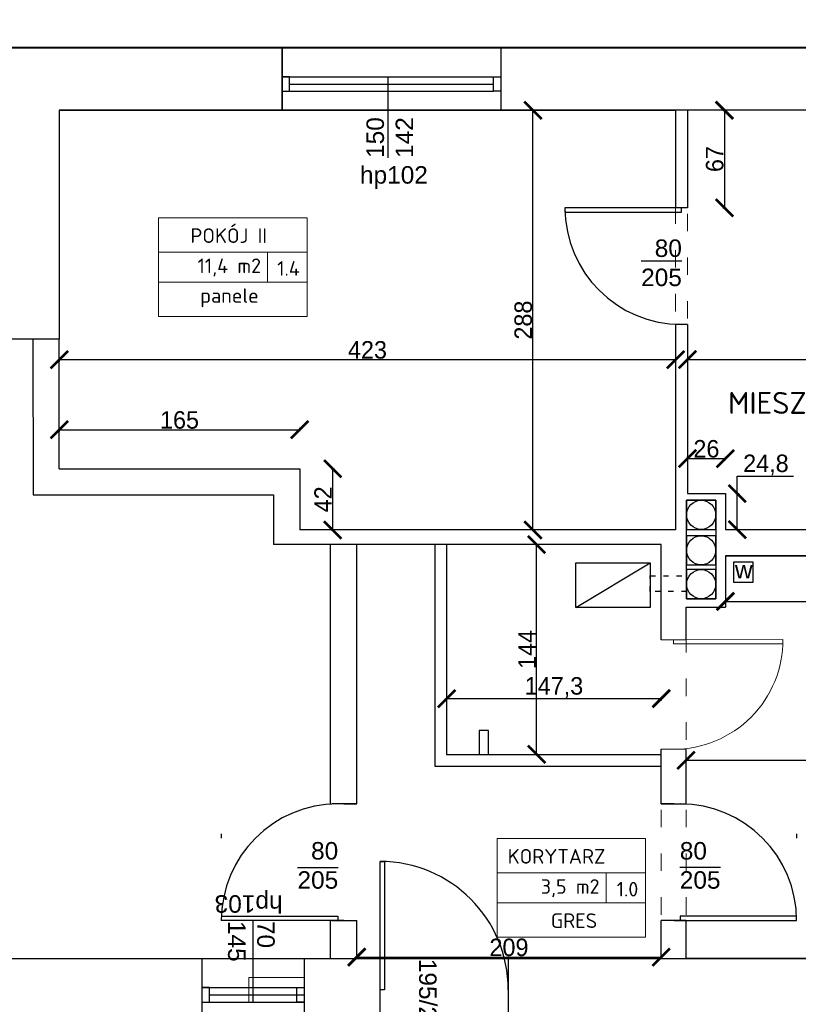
# Model space of a CAD drawing. Header units: inches. Extents: x 2722 to 20832, y 590 to 2922.
# Tile 20 of 25: x 14997 to 15531, y 1586 to 2261. Entities that reach past the tile are written whole.
import ezdxf

# ---------------------------------------------------------------- set-up
doc = ezdxf.new("R2010")
doc.units = ezdxf.units.IN
doc.header["$MEASUREMENT"] = 0
doc.linetypes.add('ACAD_ISO03W100', pattern=[30, 12, -18])
doc.layers.add('Oznaczenia pomieszczeń', color=250, linetype='Continuous', lineweight=9)
doc.styles.add('ISOCPEUR_1', font='isocpeur.ttf', dxfattribs={"height": 10})
doc.dimstyles.new('ISO-25', dxfattribs={"dimtxt": 12, "dimasz": 12, "dimexe": 1.25, "dimexo": 0.625, "dimtad": 1, "dimtoh": 1, "dimdec": 1, "dimtxsty": 'Standard', "dimblk": 'ARCHTICK', "dimcen": 2.5, "dimadec": 0, "dimazin": 0, "dimtfac": 1, "dimtdec": 1, "dimtmove": 0, "dimatfit": 3, "dimldrblk": 'ARCHTICK', "dimfxl": 1, "dimfxlon": 1, "dimarcsym": 0})

# ---------------------------------------------------------------- blocks, each defined once
blk = doc.blocks.new('_ArchTick')
at = {"color": 0, "linetype": 'ByBlock', "const_width": 0.15}
blk.add_lwpolyline([(-0.5, -0.5), (0.5, 0.5)], dxfattribs=at)
blk = doc.blocks.new('*D267')
at = {"color": 0, "lineweight": -2, "transparency": 16777216}
for p, q in [((14980.81, 2491.47), (14980.81, 2493.72)), ((15928.93, 2491.47), (15928.93, 2493.72)), ((14980.81, 2492.47), (15928.93, 2492.47))]:
    blk.add_line(p, q, dxfattribs=at)
at = {"layer": 'Defpoints', "color": 0, "lineweight": 0, "transparency": 16777216}
for p in [(15928.93, 2492.47), (14980.81, 2242.06), (15928.93, 2242.06)]:
    blk.add_point(p, dxfattribs=at)
at = {"color": 0, "lineweight": -2, "transparency": 16777216, "xscale": 12, "yscale": 12, "zscale": 12, "rotation": 180}
blk.add_blockref('_ArchTick', (14980.81, 2492.47), dxfattribs=at)
at = {"color": 0, "lineweight": -2, "transparency": 16777216, "xscale": 12, "yscale": 12, "zscale": 12}
blk.add_blockref('_ArchTick', (15928.93, 2492.47), dxfattribs=at)
at = {"color": 0, "transparency": 16777216, "insert": (15454.87, 2500.09), "char_height": 12, "attachment_point": 5}
blk.add_mtext('948,1', dxfattribs=at)
blk = doc.blocks.new('*D268')
at = {"color": 0, "lineweight": -2, "transparency": 16777216}
for p, q in [((15326.81, 2470.11), (15326.81, 2468.86)), ((15928.93, 2470.11), (15326.81, 2470.11)), ((15928.93, 2469.11), (15928.93, 2471.36))]:
    blk.add_line(p, q, dxfattribs=at)
at = {"layer": 'Defpoints', "color": 0, "lineweight": 0, "transparency": 16777216}
for p in [(15326.81, 2470.11), (15326.81, 2470.11), (15928.93, 2242.06)]:
    blk.add_point(p, dxfattribs=at)
at = {"color": 0, "lineweight": -2, "transparency": 16777216, "xscale": 12, "yscale": 12, "zscale": 12, "rotation": 180}
blk.add_blockref('_ArchTick', (15326.81, 2470.11), dxfattribs=at)
at = {"color": 0, "lineweight": -2, "transparency": 16777216, "xscale": 12, "yscale": 12, "zscale": 12}
blk.add_blockref('_ArchTick', (15928.93, 2470.11), dxfattribs=at)
at = {"color": 0, "transparency": 16777216, "insert": (15627.87, 2477.73), "char_height": 12, "attachment_point": 5}
blk.add_mtext('602,1', dxfattribs=at)
blk = doc.blocks.new('*D269')
at = {"color": 0, "lineweight": -2, "transparency": 16777216}
for p, q in [((15176.81, 2469.11), (15176.81, 2471.36)), ((15326.81, 2470.11), (15176.81, 2470.11)), ((15326.81, 2470.11), (15326.81, 2468.86))]:
    blk.add_line(p, q, dxfattribs=at)
at = {"layer": 'Defpoints', "color": 0, "lineweight": 0, "transparency": 16777216}
for p in [(15176.81, 2470.11), (15326.81, 2470.11), (15176.81, 2242.06)]:
    blk.add_point(p, dxfattribs=at)
at = {"color": 0, "lineweight": -2, "transparency": 16777216, "xscale": 12, "yscale": 12, "zscale": 12, "rotation": 180}
blk.add_blockref('_ArchTick', (15176.81, 2470.11), dxfattribs=at)
at = {"color": 0, "lineweight": -2, "transparency": 16777216, "xscale": 12, "yscale": 12, "zscale": 12}
blk.add_blockref('_ArchTick', (15326.81, 2470.11), dxfattribs=at)
at = {"color": 0, "transparency": 16777216, "insert": (15251.81, 2476.73), "char_height": 12, "attachment_point": 5}
blk.add_mtext('150', dxfattribs=at)
blk = doc.blocks.new('*D270')
at = {"color": 0, "lineweight": -2, "transparency": 16777216}
for p, q in [((14980.81, 2469.11), (14980.81, 2471.36)), ((15176.81, 2470.11), (14980.81, 2470.11)), ((15176.81, 2469.11), (15176.81, 2471.36))]:
    blk.add_line(p, q, dxfattribs=at)
at = {"layer": 'Defpoints', "color": 0, "lineweight": 0, "transparency": 16777216}
for p in [(14980.81, 2470.11), (14980.81, 2428.06), (15176.81, 2242.06)]:
    blk.add_point(p, dxfattribs=at)
at = {"color": 0, "lineweight": -2, "transparency": 16777216, "xscale": 12, "yscale": 12, "zscale": 12, "rotation": 180}
blk.add_blockref('_ArchTick', (14980.81, 2470.11), dxfattribs=at)
at = {"color": 0, "lineweight": -2, "transparency": 16777216, "xscale": 12, "yscale": 12, "zscale": 12}
blk.add_blockref('_ArchTick', (15176.81, 2470.11), dxfattribs=at)
at = {"color": 0, "transparency": 16777216, "insert": (15078.81, 2476.73), "char_height": 12, "attachment_point": 5}
blk.add_mtext('196', dxfattribs=at)
blk = doc.blocks.new('*D338')
at = {"color": 0, "lineweight": -2, "transparency": 16777216}
for p, q in [((15023.81, 2028.94), (15023.81, 2026.69)), ((15023.81, 2027.94), (15446.81, 2027.94)), ((15446.81, 2028.94), (15446.81, 2026.69))]:
    blk.add_line(p, q, dxfattribs=at)
at = {"layer": 'Defpoints', "color": 0, "lineweight": 0, "transparency": 16777216}
for p in [(15023.81, 2165.36), (15446.81, 2165.36), (15446.81, 2027.94)]:
    blk.add_point(p, dxfattribs=at)
at = {"color": 0, "lineweight": -2, "transparency": 16777216, "xscale": 12, "yscale": 12, "zscale": 12, "rotation": 180}
blk.add_blockref('_ArchTick', (15023.81, 2027.94), dxfattribs=at)
at = {"color": 0, "lineweight": -2, "transparency": 16777216, "xscale": 12, "yscale": 12, "zscale": 12}
blk.add_blockref('_ArchTick', (15446.81, 2027.94), dxfattribs=at)
at = {"color": 0, "lineweight": 0, "transparency": 16777216, "insert": (15235.31, 2034.56), "char_height": 12, "attachment_point": 5}
blk.add_mtext('423', dxfattribs=at)
blk = doc.blocks.new('*D339')
at = {"color": 0, "lineweight": -2, "transparency": 16777216}
for p, q in [((15349.89, 2199.06), (15347.64, 2199.06)), ((15348.89, 1911.06), (15348.89, 2199.06)), ((15349.89, 1911.06), (15347.64, 1911.06))]:
    blk.add_line(p, q, dxfattribs=at)
at = {"layer": 'Defpoints', "color": 0, "lineweight": 0, "transparency": 16777216}
for p in [(15348.89, 2199.06), (15382.59, 2199.06), (15382.59, 1911.06)]:
    blk.add_point(p, dxfattribs=at)
at = {"color": 0, "lineweight": -2, "transparency": 16777216, "xscale": 12, "yscale": 12, "zscale": 12}
for p, rotation in [((15348.89, 2199.06), 90), ((15348.89, 1911.06), 270)]:
    blk.add_blockref('_ArchTick', p, dxfattribs=dict(at, rotation=rotation))
at = {"color": 0, "lineweight": 0, "transparency": 16777216, "insert": (15342.26, 2055.06), "char_height": 12, "attachment_point": 5, "rotation": 90}
blk.add_mtext('288', dxfattribs=at)
blk = doc.blocks.new('*D340')
at = {"color": 0, "lineweight": -2, "transparency": 16777216}
for p, q in [((15023.81, 1980.84), (15023.81, 1978.59)), ((15023.81, 1979.84), (15188.81, 1979.84)), ((15188.81, 1978.84), (15188.81, 1981.09))]:
    blk.add_line(p, q, dxfattribs=at)
at = {"layer": 'Defpoints', "color": 0, "lineweight": 0, "transparency": 16777216}
for p in [(15023.81, 1982.43), (15188.81, 1979.84), (15188.81, 1953.06)]:
    blk.add_point(p, dxfattribs=at)
at = {"color": 0, "lineweight": -2, "transparency": 16777216, "xscale": 12, "yscale": 12, "zscale": 12, "rotation": 180}
blk.add_blockref('_ArchTick', (15023.81, 1979.84), dxfattribs=at)
at = {"color": 0, "lineweight": -2, "transparency": 16777216, "xscale": 12, "yscale": 12, "zscale": 12}
blk.add_blockref('_ArchTick', (15188.81, 1979.84), dxfattribs=at)
at = {"color": 0, "lineweight": 0, "transparency": 16777216, "insert": (15106.31, 1986.47), "char_height": 12, "attachment_point": 5}
blk.add_mtext('165', dxfattribs=at)
blk = doc.blocks.new('*D341')
at = {"color": 0, "lineweight": -2, "transparency": 16777216}
for p, q in [((15210.48, 1953.06), (15212.73, 1953.06)), ((15211.48, 1911.06), (15211.48, 1953.06)), ((15210.48, 1911.06), (15212.73, 1911.06))]:
    blk.add_line(p, q, dxfattribs=at)
at = {"layer": 'Defpoints', "color": 0, "lineweight": 0, "transparency": 16777216}
for p in [(15188.81, 1953.06), (15211.48, 1953.06), (15188.81, 1911.06)]:
    blk.add_point(p, dxfattribs=at)
at = {"color": 0, "lineweight": -2, "transparency": 16777216, "xscale": 12, "yscale": 12, "zscale": 12}
for p, rotation in [((15211.48, 1953.06), 90), ((15211.48, 1911.06), 270)]:
    blk.add_blockref('_ArchTick', p, dxfattribs=dict(at, rotation=rotation))
at = {"color": 0, "lineweight": 0, "transparency": 16777216, "insert": (15204.85, 1932.06), "char_height": 12, "attachment_point": 5, "rotation": 90}
blk.add_mtext('42', dxfattribs=at)
blk = doc.blocks.new('*D342')
at = {"color": 0, "lineweight": -2, "transparency": 16777216}
for p, q in [((15479.29, 2199.06), (15481.54, 2199.06)), ((15480.29, 2199.06), (15480.29, 2132.06)), ((15479.29, 2132.06), (15481.54, 2132.06))]:
    blk.add_line(p, q, dxfattribs=at)
at = {"layer": 'Defpoints', "color": 0, "lineweight": 0, "transparency": 16777216}
for p in [(15454.93, 2199.06), (15454.93, 2132.06), (15480.29, 2132.06)]:
    blk.add_point(p, dxfattribs=at)
at = {"color": 0, "lineweight": -2, "transparency": 16777216, "xscale": 12, "yscale": 12, "zscale": 12}
for p, rotation in [((15480.29, 2199.06), 90), ((15480.29, 2132.06), 270)]:
    blk.add_blockref('_ArchTick', p, dxfattribs=dict(at, rotation=rotation))
at = {"color": 0, "lineweight": 0, "transparency": 16777216, "insert": (15473.67, 2165.56), "char_height": 12, "attachment_point": 5, "rotation": 90}
blk.add_mtext('67', dxfattribs=at)
blk = doc.blocks.new('*D343')
at = {"color": 0, "lineweight": -2, "transparency": 16777216}
for p, q in [((15454.93, 2027.94), (15454.93, 2026.69)), ((15454.93, 2027.94), (15885.93, 2027.94)), ((15885.93, 2028.94), (15885.93, 2026.69))]:
    blk.add_line(p, q, dxfattribs=at)
at = {"layer": 'Defpoints', "color": 0, "lineweight": 0, "transparency": 16777216}
for p in [(15454.93, 2028.48), (15885.93, 2032.85), (15885.93, 2027.94)]:
    blk.add_point(p, dxfattribs=at)
at = {"color": 0, "lineweight": -2, "transparency": 16777216, "xscale": 12, "yscale": 12, "zscale": 12, "rotation": 180}
blk.add_blockref('_ArchTick', (15454.93, 2027.94), dxfattribs=at)
at = {"color": 0, "lineweight": -2, "transparency": 16777216, "xscale": 12, "yscale": 12, "zscale": 12}
blk.add_blockref('_ArchTick', (15885.93, 2027.94), dxfattribs=at)
at = {"color": 0, "lineweight": 0, "transparency": 16777216, "insert": (15670.43, 2034.56), "char_height": 12, "attachment_point": 5}
blk.add_mtext('431', dxfattribs=at)
blk = doc.blocks.new('*D344')
at = {"color": 0, "lineweight": -2, "transparency": 16777216}
for p, q in [((15454.93, 1959.05), (15454.93, 1961.3)), ((15454.93, 1960.05), (15480.93, 1960.05)), ((15480.93, 1959.05), (15480.93, 1961.3))]:
    blk.add_line(p, q, dxfattribs=at)
at = {"layer": 'Defpoints', "color": 0, "lineweight": 0, "transparency": 16777216}
for p in [(15480.93, 1960.05), (15454.93, 1936.06), (15480.93, 1936.06)]:
    blk.add_point(p, dxfattribs=at)
at = {"color": 0, "lineweight": -2, "transparency": 16777216, "xscale": 12, "yscale": 12, "zscale": 12, "rotation": 180}
blk.add_blockref('_ArchTick', (15454.93, 1960.05), dxfattribs=at)
at = {"color": 0, "lineweight": -2, "transparency": 16777216, "xscale": 12, "yscale": 12, "zscale": 12}
blk.add_blockref('_ArchTick', (15480.93, 1960.05), dxfattribs=at)
at = {"color": 0, "lineweight": 0, "transparency": 16777216, "insert": (15467.93, 1966.67), "char_height": 12, "attachment_point": 5}
blk.add_mtext('26', dxfattribs=at)
blk = doc.blocks.new('*D345')
at = {"color": 0, "lineweight": -2, "transparency": 16777216}
for p, q in [((15489.14, 1936.06), (15489.14, 1948.06)), ((15489.14, 1948.06), (15527.77, 1948.06)), ((15488.14, 1936.06), (15490.39, 1936.06)), ((15489.14, 1911.26), (15489.14, 1936.06)), ((15488.14, 1911.26), (15490.39, 1911.26))]:
    blk.add_line(p, q, dxfattribs=at)
at = {"layer": 'Defpoints', "color": 0, "lineweight": 0, "transparency": 16777216}
for p in [(15480.93, 1936.06), (15489.14, 1936.06), (15480.93, 1911.26)]:
    blk.add_point(p, dxfattribs=at)
at = {"color": 0, "lineweight": -2, "transparency": 16777216, "xscale": 12, "yscale": 12, "zscale": 12}
for p, rotation in [((15489.14, 1936.06), 90), ((15489.14, 1911.26), 270)]:
    blk.add_blockref('_ArchTick', p, dxfattribs=dict(at, rotation=rotation))
at = {"color": 0, "lineweight": 0, "transparency": 16777216, "insert": (15508.77, 1955.68), "char_height": 12, "attachment_point": 5}
blk.add_mtext('24,8', dxfattribs=at)
blk = doc.blocks.new('*D350')
at = {"color": 0, "lineweight": -2, "transparency": 16777216}
for p, q in [((15453.93, 1752.04), (15453.93, 1754.29)), ((15453.93, 1753.04), (15762.93, 1753.04)), ((15762.93, 1752.04), (15762.93, 1754.29))]:
    blk.add_line(p, q, dxfattribs=at)
at = {"layer": 'Defpoints', "color": 0, "lineweight": 0, "transparency": 16777216}
for p in [(15762.93, 1753.04), (15453.93, 1743.4), (15762.93, 1743.4)]:
    blk.add_point(p, dxfattribs=at)
at = {"color": 0, "lineweight": -2, "transparency": 16777216, "xscale": 12, "yscale": 12, "zscale": 12, "rotation": 180}
blk.add_blockref('_ArchTick', (15453.93, 1753.04), dxfattribs=at)
at = {"color": 0, "lineweight": -2, "transparency": 16777216, "xscale": 12, "yscale": 12, "zscale": 12}
blk.add_blockref('_ArchTick', (15762.93, 1753.04), dxfattribs=at)
at = {"color": 0, "lineweight": 0, "transparency": 16777216, "insert": (15608.43, 1759.67), "char_height": 12, "attachment_point": 5}
blk.add_mtext('309', dxfattribs=at)
blk = doc.blocks.new('*D351')
at = {"color": 0, "lineweight": -2, "transparency": 16777216}
for p, q in [((15480.93, 1862.97), (15480.93, 1860.72)), ((15480.93, 1861.97), (15676.93, 1861.97)), ((15676.93, 1862.97), (15676.93, 1860.72))]:
    blk.add_line(p, q, dxfattribs=at)
at = {"layer": 'Defpoints', "color": 0, "lineweight": 0, "transparency": 16777216}
for p in [(15480.93, 1893.26), (15676.93, 1893.26), (15676.93, 1861.97)]:
    blk.add_point(p, dxfattribs=at)
at = {"color": 0, "lineweight": -2, "transparency": 16777216, "xscale": 12, "yscale": 12, "zscale": 12, "rotation": 180}
blk.add_blockref('_ArchTick', (15480.93, 1861.97), dxfattribs=at)
at = {"color": 0, "lineweight": -2, "transparency": 16777216, "xscale": 12, "yscale": 12, "zscale": 12}
blk.add_blockref('_ArchTick', (15676.93, 1861.97), dxfattribs=at)
at = {"color": 0, "lineweight": 0, "transparency": 16777216, "insert": (15578.93, 1868.59), "char_height": 12, "attachment_point": 5}
blk.add_mtext('196', dxfattribs=at)
blk = doc.blocks.new('*D352')
at = {"color": 0, "lineweight": -2, "transparency": 16777216}
for p, q in [((15227.93, 1618.95), (15227.93, 1616.7)), ((15227.93, 1617.95), (15436.93, 1617.95)), ((15436.93, 1618.95), (15436.93, 1616.7))]:
    blk.add_line(p, q, dxfattribs=at)
at = {"layer": 'Defpoints', "color": 0, "lineweight": 0, "transparency": 16777216}
for p in [(15436.93, 1723.06), (15227.93, 1625.84), (15436.93, 1617.95)]:
    blk.add_point(p, dxfattribs=at)
at = {"color": 0, "lineweight": -2, "transparency": 16777216, "xscale": 12, "yscale": 12, "zscale": 12, "rotation": 180}
blk.add_blockref('_ArchTick', (15227.93, 1617.95), dxfattribs=at)
at = {"color": 0, "lineweight": -2, "transparency": 16777216, "xscale": 12, "yscale": 12, "zscale": 12}
blk.add_blockref('_ArchTick', (15436.93, 1617.95), dxfattribs=at)
at = {"color": 0, "lineweight": 0, "transparency": 16777216, "insert": (15332.43, 1624.57), "char_height": 12, "attachment_point": 5}
blk.add_mtext('209', dxfattribs=at)
blk = doc.blocks.new('*D353')
at = {"color": 0, "lineweight": -2, "transparency": 16777216}
for p, q in [((15350.41, 1901.06), (15352.66, 1901.06)), ((15351.41, 1757.06), (15351.41, 1901.06)), ((15350.41, 1757.06), (15352.66, 1757.06))]:
    blk.add_line(p, q, dxfattribs=at)
at = {"layer": 'Defpoints', "color": 0, "lineweight": 0, "transparency": 16777216}
for p in [(15346.15, 1901.06), (15351.41, 1901.06), (15346.15, 1757.06)]:
    blk.add_point(p, dxfattribs=at)
at = {"color": 0, "lineweight": -2, "transparency": 16777216, "xscale": 12, "yscale": 12, "zscale": 12}
for p, rotation in [((15351.41, 1901.06), 90), ((15351.41, 1757.06), 270)]:
    blk.add_blockref('_ArchTick', p, dxfattribs=dict(at, rotation=rotation))
at = {"color": 0, "lineweight": 0, "transparency": 16777216, "insert": (15344.79, 1829.06), "char_height": 12, "attachment_point": 5, "rotation": 90}
blk.add_mtext('144', dxfattribs=at)
blk = doc.blocks.new('*D354')
at = {"color": 0, "lineweight": -2, "transparency": 16777216}
for p, q in [((15289.65, 1796.33), (15289.65, 1794.08)), ((15289.65, 1795.33), (15436.93, 1795.33)), ((15436.93, 1796.33), (15436.93, 1794.08))]:
    blk.add_line(p, q, dxfattribs=at)
at = {"layer": 'Defpoints', "color": 0, "lineweight": 0, "transparency": 16777216}
for p in [(15289.65, 1825.12), (15436.93, 1825.12), (15436.93, 1795.33)]:
    blk.add_point(p, dxfattribs=at)
at = {"color": 0, "lineweight": -2, "transparency": 16777216, "xscale": 12, "yscale": 12, "zscale": 12, "rotation": 180}
blk.add_blockref('_ArchTick', (15289.65, 1795.33), dxfattribs=at)
at = {"color": 0, "lineweight": -2, "transparency": 16777216, "xscale": 12, "yscale": 12, "zscale": 12}
blk.add_blockref('_ArchTick', (15436.93, 1795.33), dxfattribs=at)
at = {"color": 0, "lineweight": 0, "transparency": 16777216, "insert": (15363.29, 1802.95), "char_height": 12, "attachment_point": 5}
blk.add_mtext('147,3', dxfattribs=at)

msp = doc.modelspace()

# ---------------------------------------------------------------- hatches: boundary and pattern name
at = {"lineweight": 0, "true_color": 0xc7c8ca, "transparency": 33554687}
h = msp.add_hatch(color=9, dxfattribs=at)
h.dxf.hatch_style = 1
h.paths.add_polyline_path([(15391.93, 1574.06), (15183.93, 1574.06), (15183.93, 1494.06), (15331.93, 1494.06), (15391.93, 1494.06)], flags=16)
h.paths.add_polyline_path([(15263.09, 1619.04), (15263.09, 1552.44), (15311.61, 1552.44), (15311.61, 1619.04)], flags=9)

# ---------------------------------------------------------------- linework, layer by layer
for p, q in [((14980.81, 2242.06), (15176.81, 2242.06)), ((15928.93, 2242.06), (14984.81, 2242.06)), ((15176.81, 2242.06), (15176.81, 2199.06)), ((15176.81, 2199.06), (15176.81, 2242.06)), ((15176.81, 2242.06), (15326.81, 2242.06)), ((15326.81, 2242.06), (15326.81, 2199.06)), ((15326.81, 2242.06), (15326.81, 2199.06)), ((15181.81, 2222.06), (15176.81, 2222.06)), ((15176.81, 2222.06), (15321.81, 2222.06)), ((15181.81, 2212.06), (15181.81, 2222.06)), ((15181.81, 2217.06), (15321.81, 2217.06)), ((15249.31, 2222.06), (15249.31, 2166.33)), ((15321.81, 2212.06), (15321.81, 2222.06)), ((15321.81, 2222.06), (15326.81, 2222.06)), ((15176.81, 2212.06), (15181.81, 2212.06)), ((15176.81, 2212.06), (15321.81, 2212.06)), ((15326.81, 2212.06), (15321.81, 2212.06)), ((15023.81, 2199.06), (15446.81, 2199.06)), ((15446.81, 2199.06), (15446.81, 2132.06)), ((15885.93, 2199.06), (15454.93, 2199.06)), ((15454.93, 2199.06), (15454.93, 2132.06)), ((15454.93, 2199.06), (15454.93, 2132.06)), ((15450.87, 2132.06), (15370.87, 2132.06)), ((15370.87, 2132.06), (15370.87, 2129.06)), ((15370.87, 2129.06), (15450.87, 2129.06)), ((15454.93, 2132.06), (15446.81, 2132.06)), ((15450.87, 2129.06), (15450.87, 2132.06)), ((15423.23, 2095.72), (15451.1, 2095.72)), ((15454.93, 2052.06), (15446.81, 2052.06)), ((15446.81, 2052.06), (15446.81, 1911.06)), ((15454.93, 2052.06), (15454.93, 1936.06)), ((15006.02, 1935.06), (15005.81, 2042.06)), ((15023.81, 1953.06), (15023.81, 2042.06)), ((15023.81, 1953.06), (15023.81, 1953.06)), ((15023.81, 1953.06), (15188.81, 1953.06)), ((15188.81, 1953.06), (15188.81, 1911.06)), ((15005.81, 1935.06), (15170.81, 1935.06)), ((15170.81, 1935.06), (15170.81, 1901.06)), ((15454.93, 1936.06), (15454.93, 1936.06)), ((15454.93, 1936.06), (15480.93, 1936.06)), ((15480.93, 1936.06), (15480.93, 1911.26)), ((15446.81, 1911.06), (15188.81, 1911.06)), ((15480.93, 1911.26), (15676.93, 1911.26)), ((15436.93, 1901.06), (15170.81, 1901.06)), ((15209.93, 1722.9), (15209.93, 1901.06)), ((15227.93, 1723.06), (15227.93, 1901.06)), ((15281.65, 1901.06), (15281.65, 1749.06)), ((15289.65, 1901.06), (15289.65, 1757.06)), ((15436.93, 1835.56), (15436.93, 1901.06)), ((15480.93, 1893.26), (15676.93, 1893.26)), ((15676.93, 1893.26), (15480.93, 1893.26)), ((15480.93, 1893.26), (15480.93, 1858.06)), ((15378.36, 1857.93), (15429.39, 1888.61)), ((15453.93, 1858.06), (15480.93, 1858.06)), ((15453.93, 1835.56), (15453.93, 1858.06)), ((15289.65, 1757.06), (15436.93, 1757.06)), ((15436.93, 1723.06), (15436.93, 1760.56)), ((15453.93, 1723.06), (15453.93, 1760.56)), ((15281.65, 1749.06), (15436.93, 1749.06)), ((15219.08, 1723.06), (15210.95, 1723.06)), ((15227.95, 1723.06), (15210.95, 1723.06)), ((15219.08, 1723.06), (15227.95, 1723.06)), ((15445.81, 1723.06), (15436.93, 1723.06)), ((15436.93, 1723.06), (15453.93, 1723.06)), ((15445.81, 1723.06), (15453.93, 1723.06)), ((15135.01, 1702.57), (15135.01, 1699.57)), ((15529.87, 1702.57), (15529.87, 1699.57)), ((15243.93, 1595.56), (15243.93, 1683.56)), ((15243.93, 1683.56), (15246.93, 1683.56)), ((15246.93, 1683.56), (15246.93, 1595.56)), ((15187.37, 1679.4), (15215.24, 1679.4)), ((15477.51, 1679.4), (15449.65, 1679.4)), ((15135.01, 1646.06), (15215.01, 1646.06)), ((15215.01, 1643.06), (15135.01, 1643.06)), ((15156.93, 1587.06), (15156.93, 1642.78)), ((15209.93, 1617.06), (15209.93, 1643.06)), ((15210.95, 1643.06), (15227.95, 1643.06)), ((15219.08, 1643.06), (15210.95, 1643.06)), ((15215.01, 1646.06), (15215.01, 1643.06)), ((15227.93, 1617.06), (15227.93, 1643.06)), ((15453.93, 1643.06), (15436.93, 1643.06)), ((15436.93, 1617.06), (15436.93, 1643.06)), ((15445.81, 1643.06), (15453.93, 1643.06)), ((15529.87, 1646.06), (15449.87, 1646.06)), ((15449.87, 1646.06), (15449.87, 1643.06)), ((15449.87, 1643.06), (15529.87, 1643.06)), ((15453.93, 1617.06), (15453.93, 1643.06)), ((15453.93, 1617.06), (15453.93, 1643.06)), ((15121.93, 1574.06), (15121.93, 1617.06)), ((15121.93, 1617.06), (15191.93, 1617.06)), ((15191.93, 1617.06), (15191.93, 1574.06)), ((15243.93, 1574.06), (15243.93, 1617.06)), ((15243.93, 1617.06), (15331.93, 1617.06)), ((15331.93, 1617.06), (15331.93, 1574.06)), ((15331.93, 1617.06), (15436.93, 1617.06)), ((15762.93, 1617.06), (15453.93, 1617.06)), ((15126.93, 1597.06), (15121.93, 1597.06)), ((15121.93, 1597.06), (15191.93, 1597.06)), ((15126.93, 1587.06), (15126.93, 1597.06)), ((15186.93, 1587.06), (15186.93, 1597.06)), ((15186.93, 1597.06), (15191.93, 1597.06)), ((15246.93, 1595.56), (15243.93, 1595.56)), ((15126.93, 1592.06), (15191.93, 1592.06)), ((15121.93, 1587.06), (15126.93, 1587.06)), ((15121.93, 1587.06), (15191.93, 1587.06)), ((15191.93, 1587.06), (15186.93, 1587.06))]:
    msp.add_line(p, q)
at = {"lineweight": 0}
for p, q in [((15193.87, 2101.77), (15091.93, 2101.77)), ((15166.78, 2101.77), (15166.78, 2081.03)), ((15193.87, 2081.03), (15091.93, 2081.03)), ((15436.93, 1835.56), (15453.93, 1835.56)), ((15445.43, 1833), (15445.42, 1835.56)), ((15445.43, 1835.56), (15520.43, 1836)), ((15520.43, 1833), (15445.43, 1833)), ((15520.43, 1836), (15520.43, 1833)), ((15436.93, 1760.56), (15453.93, 1760.56)), ((15426.18, 1675.83), (15324.24, 1675.83)), ((15399.1, 1675.83), (15399.1, 1655.09)), ((15426.18, 1655.09), (15324.24, 1655.09))]:
    msp.add_line(p, q, dxfattribs=at)
msp.add_lwpolyline([(14671.93, 2085.06), (14671.93, 1574.06), (15928.93, 1574.06), (15928.93, 2242.06), (14980.81, 2242.06), (14980.81, 2085.06), (14671.93, 2085.06)])
at = {"lineweight": 40}
msp.add_lwpolyline([(14671.93, 2085.06), (14980.81, 2085.06), (14980.81, 2242.06), (15928.93, 2242.06), (15928.93, 1574.06), (14671.93, 1574.06)], dxfattribs=at)
for points in [[(14671.93, 2042.06), (14671.93, 1617.06), (15885.93, 1617.06), (15885.93, 2199.06), (15023.81, 2199.06), (15023.81, 2042.06)], [(15454.32, 1931.46), (15474.3, 1931.42), (15474.3, 1863.79), (15454.32, 1863.82)], [(15454.32, 1911.46), (15474.32, 1911.46), (15474.32, 1931.46), (15454.32, 1931.46)], [(15454.32, 1887.07), (15474.32, 1887.07), (15474.32, 1907.07), (15454.32, 1907.07)], [(15378.36, 1888.61), (15429.39, 1888.61), (15429.39, 1857.93), (15378.36, 1857.93)], [(15486.49, 1875.28), (15499.99, 1875.28), (15499.99, 1888.98), (15486.49, 1888.98)], [(15454.32, 1863.81), (15474.32, 1863.81), (15474.32, 1883.81), (15454.32, 1883.81)], [(15312.06, 1757.06), (15318.31, 1757.06), (15318.31, 1773.34), (15312.06, 1773.34)]]:
    msp.add_lwpolyline(points, close=True)
at = {"linetype": 'ACAD_ISO03W100', "lineweight": 0}
for points in [[(15023.81, 2199.06), (15023.81, 1953.06), (15188.81, 1953.06), (15188.81, 1911.06), (15446.81, 1911.06), (15446.81, 2199.06), (15023.81, 2199.06)], [(15281.65, 1901.06), (15227.93, 1901.06), (15227.93, 1723.06)], [(15227.93, 1643.06), (15227.93, 1617.06), (15436.93, 1617.06), (15436.93, 1749.06), (15281.65, 1749.06), (15281.65, 1901.06)], [(15453.93, 1858.06), (15480.93, 1858.06), (15480.93, 1893.26), (15762.93, 1893.26), (15762.93, 1617.06), (15453.93, 1617.06), (15453.93, 1858.06)]]:
    msp.add_lwpolyline(points, dxfattribs=at)
msp.add_lwpolyline([(15454.87, 2199.06), (15885.93, 2199.06), (15885.93, 1911.26), (15480.93, 1911.26), (15480.93, 1936.06), (15454.93, 1936.06)], close=True, dxfattribs=at)
at = {"lineweight": 0}
for points in [[(15193.87, 2057.47), (15091.93, 2057.47), (15091.93, 2125.32), (15193.87, 2125.32)], [(15426.18, 1631.53), (15324.24, 1631.53), (15324.24, 1699.38), (15426.18, 1699.38)]]:
    msp.add_lwpolyline(points, close=True, dxfattribs=at)
at = {"linetype": 'ACAD_ISO03W100', "ltscale": 0.3}
msp.add_lwpolyline([(15429.39, 1879.53), (15454.32, 1879.53), (15454.32, 1868.73), (15429.39, 1868.73)], close=True, dxfattribs=at)
at = {"lineweight": 0}
msp.add_lwpolyline([(15191.93, 1604.06), (15153.93, 1604.06), (15153.93, 1587.06)], dxfattribs=at)
for centre in [(15464.32, 1921.46), (15464.32, 1897.07), (15464.32, 1873.81)]:
    msp.add_circle(centre, 10)
for centre, radius, start, end in [((15450.87, 2132.06), 80, 180, 270), ((15215.01, 1643.06), 80, 90, 180), ((15449.87, 1643.06), 80, 0, 90), ((15243.93, 1595.56), 88, 0, 90)]:
    msp.add_arc(centre, radius, start, end)
msp.add_arc((15445.43, 1835.56), 75, 270, 0.33493, dxfattribs=at)

# ---------------------------------------------------------------- texts
at = {"char_height": 12}
for s, insert, attachment_point, rotation in [('{\\f@Arial Unicode MS|b0|i0|c238|p34;150^I142}', (15234.63, 2166.33), 1, 90), ('{\\f@Arial Unicode MS|b0|i0|c238|p34;hp103}', (15177.04, 1648.42), 1, 180), ('{\\f@Arial Unicode MS|b0|i0|c238|p34;70^I145}', (15171.62, 1642.78), 1, 270), ('{\\f@Arial Unicode MS|b0|i0|c238|p34;88\\P195/250}', (15302.75, 1556.2), 3, 270)]:
    msp.add_mtext_dynamic_manual_height_columns(s, width=21.2266, gutter_width=1, heights=[0], dxfattribs=dict(at, insert=insert, attachment_point=attachment_point, rotation=rotation))
for s, insert, attachment_point in [('{\\f@Arial Unicode MS|b0|i0|c238|p34;hp102}', (15230.17, 2160.69), 1), ('{\\f@Arial Unicode MS|b0|i0|c238|p34;80^I205}', (15451.1, 2110.4), 3), ('{\\f@Arial Unicode MS|b0|i0|c238|p34;w}', (15487.52, 1889.77), 1), ('{\\f@Arial Unicode MS|b0|i0|c238|p34;80^I205}', (15215.24, 1664.72), 9), ('{\\f@Arial Unicode MS|b0|i0|c238|p34;80^I205}', (15449.65, 1664.72), 7)]:
    msp.add_mtext_dynamic_manual_height_columns(s, width=21.2266, gutter_width=1, heights=[0], dxfattribs=dict(at, insert=insert, attachment_point=attachment_point))
at = {"layer": 'Oznaczenia pomieszczeń', "color": 7, "attachment_point": 9, "line_spacing_factor": 1.149209, "style": 'ISOCPEUR_1'}
for s, insert, char_height, width in [('POKÓJ II', (15166.38, 2108.01), 10, 107.3104), ('11,4 m2', (15162.27, 2085.01), 10, 62.2539), ('1.4', (15188.86, 2085.53), 10, 47.8055), ('panele', (15160.67, 2063.89), 10, 107.3104), ('{\\fISOCPEUR|b1|i0|c238|p34;MIESZKANIE NR 1 35,1 M2}', (15643.09, 1958.49), 15, 185.4773), ('KORYTARZ', (15398.69, 1682.07), 10, 107.3104), ('3,5 m2', (15394.58, 1659.06), 10, 62.2539), ('1.0', (15421.18, 1659.59), 10, 47.8055), ('GRES', (15392.98, 1637.95), 10, 107.3104)]:
    msp.add_mtext(s, dxfattribs=dict(at, insert=insert, char_height=char_height, width=width))

# ---------------------------------------------------------------- dimensions: what is measured, and where the dimension line sits
for base, p1, p2, picture, middle in [((15928.93, 2492.47), (14980.81, 2242.06), (15928.93, 2242.06), '*D267', (15454.87, 2500.09)), ((15326.81, 2470.11), (15928.93, 2242.06), (15326.81, 2470.11), '*D268', (15627.87, 2477.73))]:
    dim = msp.add_linear_dim(base=base, p1=p1, p2=p2, dimstyle='ISO-25')
    dim.commit()
    dim.dimension.update_dxf_attribs({"geometry": picture, "text_midpoint": middle})
for base, p1, p2, picture, middle in [((14980.81, 2470.11), (15176.81, 2242.06), (14980.81, 2428.06), '*D270', (15078.81, 2476.73)), ((15176.81, 2470.11), (15326.81, 2470.11), (15176.81, 2242.06), '*D269', (15251.81, 2476.73))]:
    dim = msp.add_linear_dim(base=base, p1=p1, p2=p2, dimstyle='ISO-25', override={"dimtmove": 1})
    dim.commit()
    dim.dimension.update_dxf_attribs({"geometry": picture, "text_midpoint": middle})
at = {"lineweight": 0}
for base, p1, p2, picture, middle in [((15348.89, 2199.06), (15382.59, 1911.06), (15382.59, 2199.06), '*D339', (15342.26, 2055.06)), ((15480.29, 2132.06), (15454.93, 2199.06), (15454.93, 2132.06), '*D342', (15473.67, 2165.56)), ((15211.48, 1953.06), (15188.81, 1911.06), (15188.81, 1953.06), '*D341', (15204.85, 1932.06)), ((15489.14, 1936.06), (15480.93, 1911.26), (15480.93, 1936.06), '*D345', (15508.77, 1955.68)), ((15351.41, 1901.06), (15346.15, 1757.06), (15346.15, 1901.06), '*D353', (15344.79, 1829.06))]:
    dim = msp.add_linear_dim(base=base, p1=p1, p2=p2, angle=90, dimstyle='ISO-25', dxfattribs=at)
    dim.commit()
    dim.dimension.update_dxf_attribs({"geometry": picture, "text_midpoint": middle})
for base, p1, p2, picture, middle in [((15446.81, 2027.94), (15023.81, 2165.36), (15446.81, 2165.36), '*D338', (15235.31, 2034.56)), ((15885.93, 2027.94), (15454.93, 2028.48), (15885.93, 2032.85), '*D343', (15670.43, 2034.56)), ((15188.81, 1979.84), (15023.81, 1982.43), (15188.81, 1953.06), '*D340', (15106.31, 1986.47)), ((15480.93, 1960.05), (15454.93, 1936.06), (15480.93, 1936.06), '*D344', (15467.93, 1966.67)), ((15676.93, 1861.97), (15480.93, 1893.26), (15676.93, 1893.26), '*D351', (15578.93, 1868.59)), ((15436.93, 1795.33), (15289.65, 1825.12), (15436.93, 1825.12), '*D354', (15363.29, 1802.95)), ((15762.93, 1753.04), (15453.93, 1743.4), (15762.93, 1743.4), '*D350', (15608.43, 1759.67)), ((15436.93, 1617.95), (15227.93, 1625.84), (15436.93, 1723.06), '*D352', (15332.43, 1624.57))]:
    dim = msp.add_linear_dim(base=base, p1=p1, p2=p2, dimstyle='ISO-25', dxfattribs=at)
    dim.commit()
    dim.dimension.update_dxf_attribs({"geometry": picture, "text_midpoint": middle})

doc.saveas('drawing.dxf')
